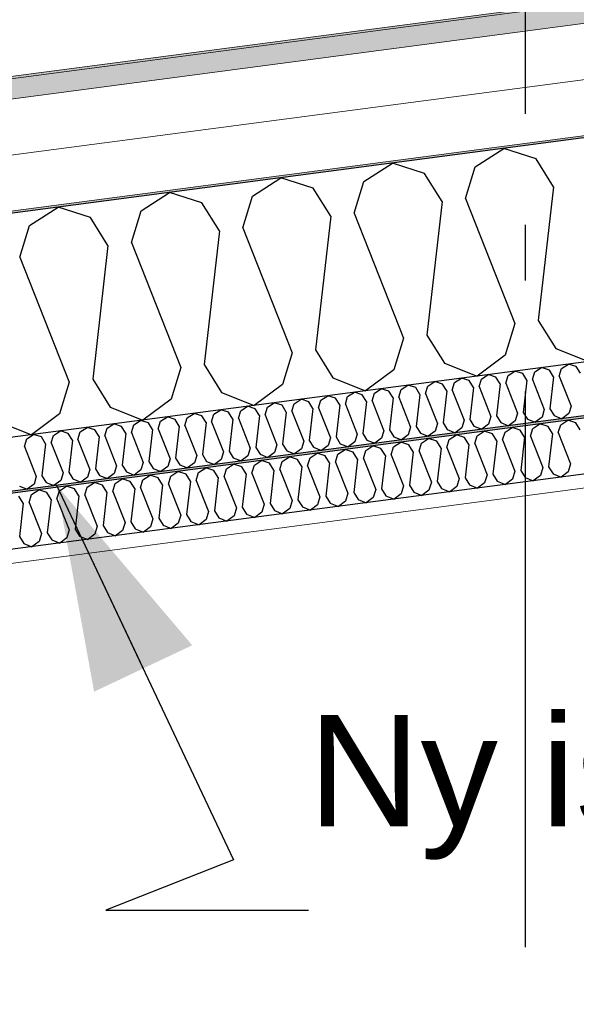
# Model space of a CAD drawing. Header units: millimetres. Extents: x -82116 to -58113, y 850 to 13065.
# Tile 62 of 78: x -67928 to -67427, y 8064 to 8950. Entities that reach past the tile are written whole.
import ezdxf
from ezdxf.enums import TextEntityAlignment as Align

# ---------------------------------------------------------------- set-up
doc = ezdxf.new("R2010")
doc.units = ezdxf.units.MM
doc.header["$LTSCALE"] = 0.5
doc.header["$MEASUREMENT"] = 0
doc.linetypes.add('Akselinje', pattern=[1500, 1000, -200, 100, -200])
doc.linetypes.add('PLINE', pattern=[0])
doc.layers.add('236- Innvendig kledning og overflate(Nye konstruksjoner)', color=7, linetype='Continuous', lineweight=0)
doc.layers.add('262- Taktekking(Nye konstruksjoner)', color=7, linetype='Continuous', lineweight=0)
for name, color, linetype in [('256- Faste himlinger og overflatebehandling (Skravur)(Nye konstruksjoner)', 7, 'Continuous'), ('256- Faste himlinger og overflatebehandling(Nye konstruksjoner)', 7, 'Continuous'), ('261- Primærkonstruksjon (tak)', 7, 'Continuous'), ('261- Primærkonstruksjon (tak) (Skravur)', 7, 'Continuous'), ('262- Taktekking (Skravur)(Nye konstruksjoner)', 7, 'Continuous'), ('82-- Modullinjer', 7, 'Continuous'), ('832- Tekst bygning(Nye konstruksjoner)', 7, 'Continuous')]:
    doc.layers.add(name, color=color, linetype=linetype)
doc.styles.add('GENERATED_STYLE_1', font='arial.ttf')
doc.styles.add('GENERATED_STYLE_2', font='arial.ttf')
doc.dimstyles.new('GENERATED_STYLE__1', dxfattribs={"dimtxt": 0.18, "dimasz": 182.4, "dimexe": 0.18, "dimexo": 0.0625, "dimgap": 0, "dimtad": 0, "dimtih": 1, "dimtoh": 1, "dimdec": 4, "dimzin": 0, "dimdsep": 46, "dimcen": 0.09, "dimadec": 0, "dimazin": 0, "dimtfac": 1, "dimtdec": 4, "dimtmove": 0, "dimatfit": 3, "dimldrblk": 'ARROWHEAD_5', "dimfxl": 1, "dimtolj": 1, "dimtzin": 0, "dimarcsym": 0})

# ---------------------------------------------------------------- blocks, each defined once
blk = doc.blocks.new('*X4')
at = {"layer": '261- Primærkonstruksjon (tak) (Skravur)', "linetype": 'PLINE'}
for p, q in [((-67517.99, 8817.78), (-67492.3, 8834.35)), ((-67463.2, 8825), (-67492.3, 8834.35)), ((-67618.29, 8804.58), (-67592.61, 8821.15)), ((-67563.51, 8811.79), (-67592.61, 8821.15)), ((-67526.67, 8789.31), (-67517.99, 8817.78)), ((-67447.44, 8799.75), (-67463.2, 8825)), ((-67718.6, 8791.37), (-67692.91, 8807.94)), ((-67663.81, 8798.59), (-67692.91, 8807.94)), ((-67547.75, 8786.54), (-67563.51, 8811.79)), ((-67626.98, 8776.11), (-67618.29, 8804.58)), ((-67447.44, 8799.75), (-67461.21, 8679.6)), ((-67818.91, 8778.17), (-67793.22, 8794.74)), ((-67764.12, 8785.38), (-67793.22, 8794.74)), ((-67727.29, 8762.9), (-67718.6, 8791.37)), ((-67648.05, 8773.33), (-67663.81, 8798.59)), ((-67919.21, 8764.96), (-67893.53, 8781.53)), ((-67864.43, 8772.18), (-67893.53, 8781.53)), ((-67748.36, 8760.13), (-67764.12, 8785.38)), ((-67547.75, 8786.54), (-67561.51, 8666.4)), ((-67526.67, 8789.31), (-67482.28, 8676.83)), ((-67827.59, 8749.7), (-67818.91, 8778.17)), ((-67648.05, 8773.33), (-67661.82, 8653.19)), ((-67626.98, 8776.11), (-67582.59, 8663.62)), ((-67927.9, 8736.49), (-67919.21, 8764.96)), ((-67848.67, 8746.92), (-67864.43, 8772.18)), ((-67748.36, 8760.13), (-67762.13, 8639.98)), ((-67727.29, 8762.9), (-67682.89, 8650.42)), ((-67848.67, 8746.92), (-67862.43, 8626.78)), ((-67827.59, 8749.7), (-67783.2, 8637.21)), ((-67927.9, 8736.49), (-67883.51, 8624)), ((-67482.28, 8676.83), (-67490.97, 8648.36)), ((-67461.21, 8679.6), (-67445.45, 8654.35)), ((-67561.51, 8666.4), (-67545.75, 8641.14)), ((-67582.59, 8663.62), (-67591.27, 8635.15)), ((-67682.89, 8650.42), (-67691.58, 8621.95)), ((-67661.82, 8653.19), (-67646.06, 8627.94)), ((-67490.97, 8648.36), (-67516.35, 8629.46)), ((-67445.45, 8654.35), (-67416.04, 8642.67)), ((-67762.13, 8639.98), (-67746.37, 8614.73)), ((-67545.75, 8641.14), (-67516.35, 8629.46)), ((-67783.2, 8637.21), (-67791.89, 8608.74)), ((-67591.27, 8635.15), (-67616.65, 8616.26)), ((-67883.51, 8624), (-67892.19, 8595.53)), ((-67862.43, 8626.78), (-67846.67, 8601.53)), ((-67691.58, 8621.95), (-67716.96, 8603.05)), ((-67646.06, 8627.94), (-67616.65, 8616.26)), ((-67746.37, 8614.73), (-67716.96, 8603.05)), ((-67791.89, 8608.74), (-67817.27, 8589.85)), ((-67892.19, 8595.53), (-67917.57, 8576.64)), ((-67846.67, 8601.53), (-67817.27, 8589.85)), ((-67946.98, 8588.32), (-67917.57, 8576.64))]:
    blk.add_line(p, q, dxfattribs=at)
blk = doc.blocks.new('*X22')
at = {"layer": '256- Faste himlinger og overflatebehandling (Skravur)(Nye konstruksjoner)', "linetype": 'PLINE'}
for p, q in [((-67466.09, 8582.35), (-67459.67, 8586.49)), ((-67452.39, 8584.15), (-67459.67, 8586.49)), ((-67441.01, 8585.65), (-67434.59, 8589.79)), ((-67427.32, 8587.46), (-67434.59, 8589.79)), ((-67423.38, 8581.14), (-67427.32, 8587.46)), ((-67516.24, 8575.75), (-67509.82, 8579.89)), ((-67502.55, 8577.55), (-67509.82, 8579.89)), ((-67498.61, 8571.24), (-67502.55, 8577.55)), ((-67493.34, 8571.93), (-67491.17, 8579.05)), ((-67491.17, 8579.05), (-67484.75, 8583.19)), ((-67477.47, 8580.85), (-67484.75, 8583.19)), ((-67473.53, 8574.54), (-67477.47, 8580.85)), ((-67468.26, 8575.23), (-67466.09, 8582.35)), ((-67448.45, 8577.84), (-67452.39, 8584.15)), ((-67448.45, 8577.84), (-67451.9, 8547.8)), ((-67443.19, 8578.53), (-67441.01, 8585.65)), ((-67443.19, 8578.53), (-67432.09, 8550.41)), ((-67591.47, 8565.84), (-67585.05, 8569.99)), ((-67577.78, 8567.65), (-67585.05, 8569.99)), ((-67568.57, 8562.03), (-67566.4, 8569.15)), ((-67566.4, 8569.15), (-67559.98, 8573.29)), ((-67552.7, 8570.95), (-67559.98, 8573.29)), ((-67548.76, 8564.64), (-67552.7, 8570.95)), ((-67543.49, 8565.33), (-67541.32, 8572.45)), ((-67541.32, 8572.45), (-67534.9, 8576.59)), ((-67527.62, 8574.25), (-67534.9, 8576.59)), ((-67523.68, 8567.94), (-67527.62, 8574.25)), ((-67518.42, 8568.63), (-67516.24, 8575.75)), ((-67518.42, 8568.63), (-67507.32, 8540.51)), ((-67498.61, 8571.24), (-67502.05, 8541.2)), ((-67493.34, 8571.93), (-67482.24, 8543.81)), ((-67473.53, 8574.54), (-67476.97, 8544.5)), ((-67468.26, 8575.23), (-67457.16, 8547.11)), ((-67666.7, 8555.94), (-67660.28, 8560.08)), ((-67653.01, 8557.74), (-67660.28, 8560.08)), ((-67641.63, 8559.24), (-67635.2, 8563.38)), ((-67627.93, 8561.04), (-67635.2, 8563.38)), ((-67623.99, 8554.73), (-67627.93, 8561.04)), ((-67618.72, 8555.42), (-67616.55, 8562.54)), ((-67616.55, 8562.54), (-67610.13, 8566.68)), ((-67602.85, 8564.35), (-67610.13, 8566.68)), ((-67598.91, 8558.03), (-67602.85, 8564.35)), ((-67593.64, 8558.73), (-67591.47, 8565.84)), ((-67573.84, 8561.33), (-67577.78, 8567.65)), ((-67573.84, 8561.33), (-67577.28, 8531.3)), ((-67568.57, 8562.03), (-67557.47, 8533.91)), ((-67548.76, 8564.64), (-67552.2, 8534.6)), ((-67543.49, 8565.33), (-67532.39, 8537.21)), ((-67523.68, 8567.94), (-67527.13, 8537.9)), ((-67716.86, 8549.34), (-67710.43, 8553.48)), ((-67703.16, 8551.14), (-67710.43, 8553.48)), ((-67699.22, 8544.83), (-67703.16, 8551.14)), ((-67693.95, 8545.52), (-67691.78, 8552.64)), ((-67691.78, 8552.64), (-67685.36, 8556.78)), ((-67678.08, 8554.44), (-67685.36, 8556.78)), ((-67674.14, 8548.13), (-67678.08, 8554.44)), ((-67668.87, 8548.82), (-67666.7, 8555.94)), ((-67649.07, 8551.43), (-67653.01, 8557.74)), ((-67649.07, 8551.43), (-67652.51, 8521.39)), ((-67643.8, 8552.12), (-67641.63, 8559.24)), ((-67643.8, 8552.12), (-67632.7, 8524)), ((-67623.99, 8554.73), (-67627.43, 8524.7)), ((-67618.72, 8555.42), (-67607.62, 8527.3)), ((-67598.91, 8558.03), (-67602.35, 8528)), ((-67593.64, 8558.73), (-67582.55, 8530.6)), ((-67792.09, 8539.43), (-67785.66, 8543.58)), ((-67778.39, 8541.24), (-67785.66, 8543.58)), ((-67769.18, 8535.62), (-67767.01, 8542.73)), ((-67767.01, 8542.73), (-67760.59, 8546.88)), ((-67753.31, 8544.54), (-67760.59, 8546.88)), ((-67749.37, 8538.22), (-67753.31, 8544.54)), ((-67744.1, 8538.92), (-67741.93, 8546.04)), ((-67741.93, 8546.04), (-67735.51, 8550.18)), ((-67728.24, 8547.84), (-67735.51, 8550.18)), ((-67724.3, 8541.53), (-67728.24, 8547.84)), ((-67719.03, 8542.22), (-67716.86, 8549.34)), ((-67719.03, 8542.22), (-67707.93, 8514.1)), ((-67699.22, 8544.83), (-67702.66, 8514.79)), ((-67693.95, 8545.52), (-67682.85, 8517.4)), ((-67674.14, 8548.13), (-67677.58, 8518.09)), ((-67668.87, 8548.82), (-67657.78, 8520.7)), ((-67482.24, 8543.81), (-67484.41, 8536.69)), ((-67476.97, 8544.5), (-67473.03, 8538.19)), ((-67457.16, 8547.11), (-67459.34, 8539.99)), ((-67451.9, 8547.8), (-67447.96, 8541.49)), ((-67434.26, 8543.3), (-67440.6, 8538.57)), ((-67432.09, 8550.41), (-67434.26, 8543.3)), ((-67867.32, 8529.53), (-67860.89, 8533.67)), ((-67853.62, 8531.33), (-67860.89, 8533.67)), ((-67842.24, 8532.83), (-67835.82, 8536.97)), ((-67828.54, 8534.63), (-67835.82, 8536.97)), ((-67824.6, 8528.32), (-67828.54, 8534.63)), ((-67819.33, 8529.01), (-67817.16, 8536.13)), ((-67817.16, 8536.13), (-67810.74, 8540.27)), ((-67803.47, 8537.93), (-67810.74, 8540.27)), ((-67799.53, 8531.62), (-67803.47, 8537.93)), ((-67794.26, 8532.32), (-67792.09, 8539.43)), ((-67774.45, 8534.92), (-67778.39, 8541.24)), ((-67774.45, 8534.92), (-67777.89, 8504.89)), ((-67769.18, 8535.62), (-67758.08, 8507.49)), ((-67749.37, 8538.22), (-67752.81, 8508.19)), ((-67744.1, 8538.92), (-67733.01, 8510.8)), ((-67724.3, 8541.53), (-67727.74, 8511.49)), ((-67557.47, 8533.91), (-67559.64, 8526.79)), ((-67552.2, 8534.6), (-67548.26, 8528.29)), ((-67532.39, 8537.21), (-67534.57, 8530.09)), ((-67527.13, 8537.9), (-67523.19, 8531.59)), ((-67509.49, 8533.39), (-67515.83, 8528.67)), ((-67507.32, 8540.51), (-67509.49, 8533.39)), ((-67502.05, 8541.2), (-67498.11, 8534.89)), ((-67498.11, 8534.89), (-67490.76, 8531.97)), ((-67484.41, 8536.69), (-67490.76, 8531.97)), ((-67473.03, 8538.19), (-67465.68, 8535.27)), ((-67459.34, 8539.99), (-67465.68, 8535.27)), ((-67447.96, 8541.49), (-67440.6, 8538.57)), ((-67917.47, 8522.93), (-67911.05, 8527.07)), ((-67903.77, 8524.73), (-67911.05, 8527.07)), ((-67899.83, 8518.42), (-67903.77, 8524.73)), ((-67894.56, 8519.11), (-67892.39, 8526.23)), ((-67892.39, 8526.23), (-67885.97, 8530.37)), ((-67878.7, 8528.03), (-67885.97, 8530.37)), ((-67874.76, 8521.72), (-67878.7, 8528.03)), ((-67869.49, 8522.41), (-67867.32, 8529.53)), ((-67849.68, 8525.02), (-67853.62, 8531.33)), ((-67849.68, 8525.02), (-67853.12, 8494.98)), ((-67844.41, 8525.71), (-67842.24, 8532.83)), ((-67844.41, 8525.71), (-67833.31, 8497.59)), ((-67824.6, 8528.32), (-67828.04, 8498.28)), ((-67819.33, 8529.01), (-67808.24, 8500.89)), ((-67799.53, 8531.62), (-67802.97, 8501.59)), ((-67794.26, 8532.32), (-67783.16, 8504.19)), ((-67627.43, 8524.7), (-67623.49, 8518.38)), ((-67607.62, 8527.3), (-67609.8, 8520.19)), ((-67602.35, 8528), (-67598.41, 8521.68)), ((-67582.55, 8530.6), (-67584.72, 8523.49)), ((-67577.28, 8531.3), (-67573.34, 8524.99)), ((-67573.34, 8524.99), (-67565.99, 8522.06)), ((-67559.64, 8526.79), (-67565.99, 8522.06)), ((-67548.26, 8528.29), (-67540.91, 8525.37)), ((-67534.57, 8530.09), (-67540.91, 8525.37)), ((-67523.19, 8531.59), (-67515.83, 8528.67)), ((-67924.91, 8515.11), (-67928.85, 8521.43)), ((-67919.64, 8515.81), (-67917.47, 8522.93)), ((-67919.64, 8515.81), (-67908.54, 8487.69)), ((-67899.83, 8518.42), (-67903.27, 8488.38)), ((-67894.56, 8519.11), (-67883.47, 8490.99)), ((-67874.76, 8521.72), (-67878.2, 8491.68)), ((-67869.49, 8522.41), (-67858.39, 8494.29)), ((-67682.85, 8517.4), (-67685.03, 8510.28)), ((-67677.58, 8518.09), (-67673.64, 8511.78)), ((-67657.78, 8520.7), (-67659.95, 8513.58)), ((-67652.51, 8521.39), (-67648.57, 8515.08)), ((-67634.87, 8516.88), (-67641.22, 8512.16)), ((-67632.7, 8524), (-67634.87, 8516.88)), ((-67623.49, 8518.38), (-67616.14, 8515.46)), ((-67609.8, 8520.19), (-67616.14, 8515.46)), ((-67598.41, 8521.68), (-67591.06, 8518.76)), ((-67584.72, 8523.49), (-67591.06, 8518.76)), ((-67924.91, 8515.11), (-67928.35, 8485.08)), ((-67758.08, 8507.49), (-67760.25, 8500.38)), ((-67752.81, 8508.19), (-67748.87, 8501.88)), ((-67733.01, 8510.8), (-67735.18, 8503.68)), ((-67727.74, 8511.49), (-67723.8, 8505.18)), ((-67710.1, 8506.98), (-67716.45, 8502.26)), ((-67707.93, 8514.1), (-67710.1, 8506.98)), ((-67702.66, 8514.79), (-67698.72, 8508.48)), ((-67698.72, 8508.48), (-67691.37, 8505.56)), ((-67685.03, 8510.28), (-67691.37, 8505.56)), ((-67673.64, 8511.78), (-67666.29, 8508.86)), ((-67659.95, 8513.58), (-67666.29, 8508.86)), ((-67648.57, 8515.08), (-67641.22, 8512.16)), ((-67828.04, 8498.28), (-67824.1, 8491.97)), ((-67808.24, 8500.89), (-67810.41, 8493.77)), ((-67802.97, 8501.59), (-67799.03, 8495.27)), ((-67783.16, 8504.19), (-67785.33, 8497.08)), ((-67777.89, 8504.89), (-67773.95, 8498.57)), ((-67773.95, 8498.57), (-67766.6, 8495.65)), ((-67760.25, 8500.38), (-67766.6, 8495.65)), ((-67748.87, 8501.88), (-67741.52, 8498.95)), ((-67735.18, 8503.68), (-67741.52, 8498.95)), ((-67723.8, 8505.18), (-67716.45, 8502.26)), ((-67883.47, 8490.99), (-67885.64, 8483.87)), ((-67878.2, 8491.68), (-67874.26, 8485.37)), ((-67858.39, 8494.29), (-67860.56, 8487.17)), ((-67853.12, 8494.98), (-67849.18, 8488.67)), ((-67835.48, 8490.47), (-67841.83, 8485.75)), ((-67833.31, 8497.59), (-67835.48, 8490.47)), ((-67824.1, 8491.97), (-67816.75, 8489.05)), ((-67810.41, 8493.77), (-67816.75, 8489.05)), ((-67799.03, 8495.27), (-67791.68, 8492.35)), ((-67785.33, 8497.08), (-67791.68, 8492.35)), ((-67928.35, 8485.08), (-67924.41, 8478.77)), ((-67910.71, 8480.57), (-67917.06, 8475.85)), ((-67908.54, 8487.69), (-67910.71, 8480.57)), ((-67903.27, 8488.38), (-67899.33, 8482.07)), ((-67899.33, 8482.07), (-67891.98, 8479.15)), ((-67885.64, 8483.87), (-67891.98, 8479.15)), ((-67874.26, 8485.37), (-67866.91, 8482.45)), ((-67860.56, 8487.17), (-67866.91, 8482.45)), ((-67849.18, 8488.67), (-67841.83, 8485.75)), ((-67924.41, 8478.77), (-67917.06, 8475.85))]:
    blk.add_line(p, q, dxfattribs=at)
blk = doc.blocks.new('*X25')
at = {"layer": '256- Faste himlinger og overflatebehandling (Skravur)(Nye konstruksjoner)', "linetype": 'PLINE'}
for p, q in [((-67440.26, 8636.31), (-67434.1, 8640.29)), ((-67427.11, 8638.05), (-67434.1, 8640.29)), ((-67512.48, 8626.81), (-67506.32, 8630.78)), ((-67499.33, 8628.54), (-67506.32, 8630.78)), ((-67488.41, 8629.98), (-67482.24, 8633.95)), ((-67475.26, 8631.71), (-67482.24, 8633.95)), ((-67471.48, 8625.65), (-67475.26, 8631.71)), ((-67466.42, 8626.31), (-67464.34, 8633.15)), ((-67464.34, 8633.15), (-67458.17, 8637.12)), ((-67451.19, 8634.88), (-67458.17, 8637.12)), ((-67447.4, 8628.82), (-67451.19, 8634.88)), ((-67442.35, 8629.48), (-67440.26, 8636.31)), ((-67423.33, 8631.99), (-67427.11, 8638.05)), ((-67560.63, 8620.47), (-67554.46, 8624.44)), ((-67547.48, 8622.2), (-67554.46, 8624.44)), ((-67543.7, 8616.14), (-67547.48, 8622.2)), ((-67538.64, 8616.8), (-67536.56, 8623.64)), ((-67536.56, 8623.64), (-67530.39, 8627.61)), ((-67523.41, 8625.37), (-67530.39, 8627.61)), ((-67519.62, 8619.31), (-67523.41, 8625.37)), ((-67514.57, 8619.97), (-67512.48, 8626.81)), ((-67495.55, 8622.48), (-67499.33, 8628.54)), ((-67495.55, 8622.48), (-67498.86, 8593.64)), ((-67490.49, 8623.14), (-67488.41, 8629.98)), ((-67490.49, 8623.14), (-67479.84, 8596.15)), ((-67471.48, 8625.65), (-67474.78, 8596.81)), ((-67466.42, 8626.31), (-67455.77, 8599.32)), ((-67447.4, 8628.82), (-67450.71, 8599.98)), ((-67442.35, 8629.48), (-67431.69, 8602.48)), ((-67632.85, 8610.96), (-67626.69, 8614.94)), ((-67619.7, 8612.69), (-67626.69, 8614.94)), ((-67610.86, 8607.3), (-67608.78, 8614.13)), ((-67608.78, 8614.13), (-67602.61, 8618.11)), ((-67595.63, 8615.86), (-67602.61, 8618.11)), ((-67591.85, 8609.8), (-67595.63, 8615.86)), ((-67586.79, 8610.47), (-67584.7, 8617.3)), ((-67584.7, 8617.3), (-67578.54, 8621.28)), ((-67571.55, 8619.03), (-67578.54, 8621.28)), ((-67567.77, 8612.97), (-67571.55, 8619.03)), ((-67567.77, 8612.97), (-67571.08, 8584.13)), ((-67562.71, 8613.64), (-67560.63, 8620.47)), ((-67562.71, 8613.64), (-67552.06, 8586.64)), ((-67543.7, 8616.14), (-67547, 8587.3)), ((-67538.64, 8616.8), (-67527.99, 8589.81)), ((-67519.62, 8619.31), (-67522.93, 8590.47)), ((-67514.57, 8619.97), (-67503.91, 8592.98)), ((-67705.07, 8601.45), (-67698.91, 8605.43)), ((-67691.92, 8603.18), (-67698.91, 8605.43)), ((-67683.08, 8597.79), (-67681, 8604.62)), ((-67681, 8604.62), (-67674.83, 8608.6)), ((-67667.85, 8606.35), (-67674.83, 8608.6)), ((-67664.07, 8600.29), (-67667.85, 8606.35)), ((-67659.01, 8600.96), (-67656.92, 8607.79)), ((-67656.92, 8607.79), (-67650.76, 8611.77)), ((-67643.77, 8609.52), (-67650.76, 8611.77)), ((-67639.99, 8603.46), (-67643.77, 8609.52)), ((-67634.93, 8604.13), (-67632.85, 8610.96)), ((-67634.93, 8604.13), (-67624.28, 8577.13)), ((-67615.92, 8606.63), (-67619.7, 8612.69)), ((-67615.92, 8606.63), (-67619.22, 8577.8)), ((-67610.86, 8607.3), (-67600.21, 8580.3)), ((-67591.85, 8609.8), (-67595.15, 8580.97)), ((-67586.79, 8610.47), (-67576.13, 8583.47)), ((-67777.29, 8591.94), (-67771.13, 8595.92)), ((-67764.14, 8593.67), (-67771.13, 8595.92)), ((-67755.3, 8588.28), (-67753.22, 8595.11)), ((-67753.22, 8595.11), (-67747.05, 8599.09)), ((-67740.07, 8596.84), (-67747.05, 8599.09)), ((-67736.29, 8590.78), (-67740.07, 8596.84)), ((-67731.23, 8591.45), (-67729.14, 8598.28)), ((-67729.14, 8598.28), (-67722.98, 8602.26)), ((-67716, 8600.01), (-67722.98, 8602.26)), ((-67712.21, 8593.95), (-67716, 8600.01)), ((-67707.16, 8594.62), (-67705.07, 8601.45)), ((-67688.14, 8597.12), (-67691.92, 8603.18)), ((-67688.14, 8597.12), (-67691.44, 8568.29)), ((-67683.08, 8597.79), (-67672.43, 8570.79)), ((-67664.07, 8600.29), (-67667.37, 8571.46)), ((-67659.01, 8600.96), (-67648.35, 8573.96)), ((-67639.99, 8603.46), (-67643.3, 8574.63)), ((-67479.84, 8596.15), (-67481.92, 8589.31)), ((-67474.78, 8596.81), (-67471, 8590.75)), ((-67455.77, 8599.32), (-67457.85, 8592.48)), ((-67450.71, 8599.98), (-67446.93, 8593.92)), ((-67433.78, 8595.65), (-67439.87, 8591.12)), ((-67431.69, 8602.48), (-67433.78, 8595.65)), ((-67849.51, 8582.44), (-67843.35, 8586.41)), ((-67836.36, 8584.17), (-67843.35, 8586.41)), ((-67825.44, 8585.61), (-67819.27, 8589.58)), ((-67812.29, 8587.34), (-67819.27, 8589.58)), ((-67808.51, 8581.28), (-67812.29, 8587.34)), ((-67803.45, 8581.94), (-67801.36, 8588.77)), ((-67801.36, 8588.77), (-67795.2, 8592.75)), ((-67788.22, 8590.51), (-67795.2, 8592.75)), ((-67784.43, 8584.45), (-67788.22, 8590.51)), ((-67779.38, 8585.11), (-67777.29, 8591.94)), ((-67760.36, 8587.61), (-67764.14, 8593.67)), ((-67760.36, 8587.61), (-67763.66, 8558.78)), ((-67755.3, 8588.28), (-67744.65, 8561.28)), ((-67736.29, 8590.78), (-67739.59, 8561.95)), ((-67731.23, 8591.45), (-67720.57, 8564.45)), ((-67712.21, 8593.95), (-67715.52, 8565.12)), ((-67707.16, 8594.62), (-67696.5, 8567.62)), ((-67552.06, 8586.64), (-67554.14, 8579.81)), ((-67547, 8587.3), (-67543.22, 8581.24)), ((-67527.99, 8589.81), (-67530.07, 8582.97)), ((-67522.93, 8590.47), (-67519.15, 8584.41)), ((-67503.91, 8592.98), (-67506, 8586.14)), ((-67498.86, 8593.64), (-67495.07, 8587.58)), ((-67495.07, 8587.58), (-67488.02, 8584.78)), ((-67481.92, 8589.31), (-67488.02, 8584.78)), ((-67471, 8590.75), (-67463.94, 8587.95)), ((-67457.85, 8592.48), (-67463.94, 8587.95)), ((-67446.93, 8593.92), (-67439.87, 8591.12)), ((-67897.66, 8576.1), (-67891.49, 8580.07)), ((-67884.51, 8577.83), (-67891.49, 8580.07)), ((-67880.73, 8571.77), (-67884.51, 8577.83)), ((-67875.67, 8572.43), (-67873.59, 8579.27)), ((-67873.59, 8579.27), (-67867.42, 8583.24)), ((-67860.44, 8581), (-67867.42, 8583.24)), ((-67856.65, 8574.94), (-67860.44, 8581)), ((-67851.6, 8575.6), (-67849.51, 8582.44)), ((-67832.58, 8578.11), (-67836.36, 8584.17)), ((-67832.58, 8578.11), (-67835.88, 8549.27)), ((-67827.52, 8578.77), (-67825.44, 8585.61)), ((-67827.52, 8578.77), (-67816.87, 8551.78)), ((-67808.51, 8581.28), (-67811.81, 8552.44)), ((-67803.45, 8581.94), (-67792.8, 8554.94)), ((-67784.43, 8584.45), (-67787.74, 8555.61)), ((-67779.38, 8585.11), (-67768.72, 8558.11)), ((-67619.22, 8577.8), (-67615.44, 8571.74)), ((-67600.21, 8580.3), (-67602.29, 8573.47)), ((-67595.15, 8580.97), (-67591.37, 8574.9)), ((-67576.13, 8583.47), (-67578.22, 8576.64)), ((-67571.08, 8584.13), (-67567.29, 8578.07)), ((-67567.29, 8578.07), (-67560.24, 8575.27)), ((-67554.14, 8579.81), (-67560.24, 8575.27)), ((-67543.22, 8581.24), (-67536.16, 8578.44)), ((-67530.07, 8582.97), (-67536.16, 8578.44)), ((-67519.15, 8584.41), (-67512.09, 8581.61)), ((-67506, 8586.14), (-67512.09, 8581.61)), ((-67923.82, 8566.09), (-67921.73, 8572.93)), ((-67921.73, 8572.93), (-67915.57, 8576.9)), ((-67908.58, 8574.66), (-67915.57, 8576.9)), ((-67904.8, 8568.6), (-67908.58, 8574.66)), ((-67904.8, 8568.6), (-67908.11, 8539.76)), ((-67899.74, 8569.26), (-67897.66, 8576.1)), ((-67899.74, 8569.26), (-67889.09, 8542.27)), ((-67880.73, 8571.77), (-67884.03, 8542.93)), ((-67875.67, 8572.43), (-67865.02, 8545.44)), ((-67856.65, 8574.94), (-67859.96, 8546.1)), ((-67851.6, 8575.6), (-67840.94, 8548.61)), ((-67672.43, 8570.79), (-67674.51, 8563.96)), ((-67667.37, 8571.46), (-67663.59, 8565.4)), ((-67648.35, 8573.96), (-67650.44, 8567.13)), ((-67643.3, 8574.63), (-67639.51, 8568.57)), ((-67639.51, 8568.57), (-67632.46, 8565.76)), ((-67626.37, 8570.3), (-67632.46, 8565.76)), ((-67624.28, 8577.13), (-67626.37, 8570.3)), ((-67615.44, 8571.74), (-67608.38, 8568.93)), ((-67602.29, 8573.47), (-67608.38, 8568.93)), ((-67591.37, 8574.9), (-67584.31, 8572.1)), ((-67578.22, 8576.64), (-67584.31, 8572.1)), ((-67923.82, 8566.09), (-67913.16, 8539.1)), ((-67744.65, 8561.28), (-67746.73, 8554.45)), ((-67739.59, 8561.95), (-67735.81, 8555.89)), ((-67720.57, 8564.45), (-67722.66, 8557.62)), ((-67715.52, 8565.12), (-67711.73, 8559.06)), ((-67698.59, 8560.79), (-67704.68, 8556.25)), ((-67696.5, 8567.62), (-67698.59, 8560.79)), ((-67691.44, 8568.29), (-67687.66, 8562.23)), ((-67687.66, 8562.23), (-67680.6, 8559.42)), ((-67674.51, 8563.96), (-67680.6, 8559.42)), ((-67663.59, 8565.4), (-67656.53, 8562.59)), ((-67650.44, 8567.13), (-67656.53, 8562.59)), ((-67816.87, 8551.78), (-67818.95, 8544.94)), ((-67811.81, 8552.44), (-67808.03, 8546.38)), ((-67792.8, 8554.94), (-67794.88, 8548.11)), ((-67787.74, 8555.61), (-67783.96, 8549.55)), ((-67770.81, 8551.28), (-67776.9, 8546.75)), ((-67768.72, 8558.11), (-67770.81, 8551.28)), ((-67763.66, 8558.78), (-67759.88, 8552.72)), ((-67759.88, 8552.72), (-67752.82, 8549.92)), ((-67746.73, 8554.45), (-67752.82, 8549.92)), ((-67735.81, 8555.89), (-67728.75, 8553.09)), ((-67722.66, 8557.62), (-67728.75, 8553.09)), ((-67711.73, 8559.06), (-67704.68, 8556.25)), ((-67889.09, 8542.27), (-67891.17, 8535.43)), ((-67884.03, 8542.93), (-67880.25, 8536.87)), ((-67865.02, 8545.44), (-67867.1, 8538.6)), ((-67859.96, 8546.1), (-67856.18, 8540.04)), ((-67840.94, 8548.61), (-67843.03, 8541.77)), ((-67835.88, 8549.27), (-67832.1, 8543.21)), ((-67832.1, 8543.21), (-67825.05, 8540.41)), ((-67818.95, 8544.94), (-67825.05, 8540.41)), ((-67808.03, 8546.38), (-67800.97, 8543.58)), ((-67794.88, 8548.11), (-67800.97, 8543.58)), ((-67783.96, 8549.55), (-67776.9, 8546.75)), ((-67913.16, 8539.1), (-67915.25, 8532.26)), ((-67908.11, 8539.76), (-67904.32, 8533.7)), ((-67904.32, 8533.7), (-67897.27, 8530.9)), ((-67891.17, 8535.43), (-67897.27, 8530.9)), ((-67880.25, 8536.87), (-67873.19, 8534.07)), ((-67867.1, 8538.6), (-67873.19, 8534.07)), ((-67856.18, 8540.04), (-67849.12, 8537.24)), ((-67843.03, 8541.77), (-67849.12, 8537.24)), ((-67928.4, 8530.53), (-67921.34, 8527.73)), ((-67915.25, 8532.26), (-67921.34, 8527.73))]:
    blk.add_line(p, q, dxfattribs=at)
blk = doc.blocks.new('Standard grid marker[5]', base_point=(-67473.16, 12565.45))
at = {"layer": '82-- Modullinjer', "linetype": 'Akselinje'}
blk.add_line((-67473.16, 12365.45), (-67473.16, 1550), dxfattribs=at)
at = {"layer": '82-- Modullinjer', "style": 'GENERATED_STYLE_1'}
for tag, p in [('AC_MarkerText_1_0', (-67473.16, 12902.95)), ('AC_MarkerText_1_1', (-67473.16, 1187.5))]:
    blk.add_attdef(tag, text='', height=175, rotation=360, dxfattribs=at).set_placement(p, align=Align.TOP_CENTER)
blk = doc.blocks.new('ARROWHEAD_5')
at = {"linetype": 'Continuous'}
blk.add_hatch(color=256, dxfattribs=at).paths.add_polyline_path([(-1, 0.2679), (0, 0), (-1, -0.2679)])
blk.add_line((0, 0), (-1, 0), dxfattribs=at)

msp = doc.modelspace()

# ---------------------------------------------------------------- hatches: boundary and pattern name
at = {"layer": '256- Faste himlinger og overflatebehandling (Skravur)(Nye konstruksjoner)', "linetype": 'Continuous'}
msp.add_hatch(color=256, dxfattribs=at).paths.add_polyline_path([(-68523.16, 8448.5), (-68523.16, 8446.48), (-67154, 8626.74), (-67153.64, 8628.8)])
h = msp.add_hatch(dxfattribs=at)
h.set_pattern_fill('Gips', color=256, style=0, pattern_type=2)
h.set_pattern_definition([(7.5, (0, 0), (-11.3039, 85.86164), [0, -50]), (7.5, (19.13, 46.19), (-11.3039, 85.86164), [0, -50])])
h.paths.add_polyline_path([(-68523.16, 8383.44), (-67165.38, 8562.2), (-67163.1, 8575.11), (-68523.16, 8396.05)])
at = {"layer": '262- Taktekking (Skravur)(Nye konstruksjoner)', "linetype": 'Continuous'}
msp.add_hatch(color=256, dxfattribs=at).paths.add_polyline_path([(-78052.35, 7567.15), (-78118.16, 7558.49), (-78118.16, 7556.47), (-64188.16, 9390.39), (-64188.16, 9392.41)])
h = msp.add_hatch(dxfattribs=at)
h.set_pattern_fill('Prikker_tett', color=256, style=0, pattern_type=2)
h.set_pattern_definition([(0, (0, 0), (0, 43.30127), [0, -25]), (0, (12.5, 21.65), (0, 43.30127), [0, -25])])
h.paths.add_polyline_path([(-78118.16, 7435.43), (-64188.16, 9269.35), (-64188.16, 9271.37), (-78118.16, 7437.45)])
at = {"layer": '262- Taktekking(Nye konstruksjoner)', "linetype": 'Continuous'}
msp.add_hatch(color=256, dxfattribs=at).paths.add_polyline_path([(-78118.16, 7538.31), (-64188.16, 9372.23), (-64188.16, 9390.39), (-78118.16, 7556.47)])

# ---------------------------------------------------------------- linework, layer by layer
at = {"layer": '236- Innvendig kledning og overflate(Nye konstruksjoner)', "linetype": 'PLINE'}
msp.add_line((-64388.16, 8927.83), (-68538.16, 8381.47), dxfattribs=at)
at = {"layer": '256- Faste himlinger og overflatebehandling(Nye konstruksjoner)', "linetype": 'PLINE'}
for p, q in [((-64388.16, 8992.88), (-68538.16, 8446.52)), ((-64388.16, 8990.87), (-68538.16, 8444.51)), ((-64388.16, 8940.43), (-68538.16, 8394.08))]:
    msp.add_line(p, q, dxfattribs=at)
at = {"layer": '261- Primærkonstruksjon (tak)', "linetype": 'PLINE'}
msp.add_line((-64238.16, 9262.77), (-77818.16, 7474.93), dxfattribs=at)
at = {"layer": '261- Primærkonstruksjon (tak)', "linetype": 'PLINE', "flags": 128}
msp.add_lwpolyline([(-64388.16, 9041.3), (-68523.16, 8496.91), (-68535.66, 8495.27), (-68538.16, 8494.94), (-68548.16, 8493.62), (-68648.16, 8480.46), (-68698.16, 8473.87), (-68798.16, 8460.71), (-68810.66, 8459.06), (-68823.16, 8457.42), (-77605.66, 7301.18)], dxfattribs=at)
at = {"layer": '262- Taktekking(Nye konstruksjoner)', "linetype": 'PLINE'}
for p, q in [((-64188.16, 9392.41), (-78118.16, 7558.49)), ((-64188.16, 9390.39), (-78118.16, 7556.47)), ((-64188.16, 9372.23), (-78118.16, 7538.31)), ((-64188.16, 9321.8), (-78118.16, 7487.88)), ((-64188.16, 9271.37), (-78118.16, 7437.45))]:
    msp.add_line(p, q, dxfattribs=at)

# ---------------------------------------------------------------- block references
at = {"layer": '256- Faste himlinger og overflatebehandling(Nye konstruksjoner)'}
for name in ['*X25', '*X22']:
    msp.add_blockref(name, (0, 0), dxfattribs=at)
at = {"layer": '261- Primærkonstruksjon (tak)'}
msp.add_blockref('*X4', (0, 0), dxfattribs=at)
at = {"layer": '82-- Modullinjer', "linetype": 'PLINE'}
msp.add_blockref('Standard grid marker[5]', (-67473.16, 12565.45), dxfattribs=at)

# ---------------------------------------------------------------- texts
at = {"layer": '832- Tekst bygning(Nye konstruksjoner)', "linetype": 'Continuous', "insert": (-67668.19, 8194.24), "char_height": 100, "attachment_point": 7, "style": 'GENERATED_STYLE_2'}
msp.add_mtext('\\A1;{\\pql;\\fArial|b0|i0|c0|p0;\\W1.000000;Ny isolering\\fArial|b0|i0|c0|p0;\\W1.000000; og\\fArial|b0|i0|c0|p0;\\W1.000000; dampsperre}', dxfattribs=at)

# ---------------------------------------------------------------- leaders
at = {"layer": '832- Tekst bygning(Nye konstruksjoner)', "linetype": 'PLINE', "annotation_type": 0, "has_hookline": 1, "hookline_direction": 0, "text_width": 1690.2}
msp.add_leader([(-67894.92, 8531.21), (-67735.63, 8194.24), (-67850.59, 8148.81), (-67668.19, 8148.81)], dimstyle='GENERATED_STYLE__1', dxfattribs=at)

doc.saveas('drawing.dxf')
